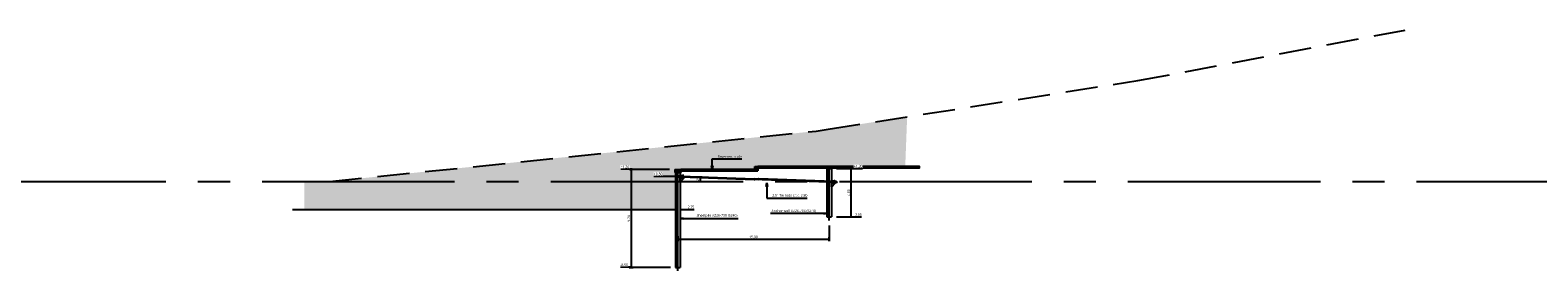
# Model space of a CAD drawing. Header units: metres. Extents: x 2831 to 4656, y -1529 to 547.
# Tile 5 of 20: x 3543 to 3692, y -1469 to -1445. Entities that reach past the tile are written whole.
import ezdxf

# ---------------------------------------------------------------- set-up
doc = ezdxf.new("R2010")
doc.units = ezdxf.units.M
doc.linetypes.add('06 Sections$0$CENTER2', pattern=[28.575, 19.05, -3.175, 3.175, -3.175])
doc.linetypes.add('06 Sections$0$HIDDEN2', pattern=[4.7625, 3.175, -1.5875])
for name, color, linetype in [('06 Sections$0$H000B1-HATCH-013', 8, 'Continuous'), ('06 Sections$0$H000BU-HATCH-K251', 251, 'Continuous'), ('06 Sections$0$H000BW-HATCH-K253', 253, 'Continuous'), ('06 Sections$0$H000E1-GEN-013', 8, 'Continuous'), ('06 Sections$0$H000E2-GEN-018', 1, 'Continuous'), ('06 Sections$0$H000E4-GEN-035', 3, 'Continuous'), ('06 Sections$0$H000E5-GEN-050', 4, 'Continuous'), ('06 Sections$0$H000H3-TEXT-025', 7, 'Continuous'), ('06 Sections$0$H000L3-HID-025', 7, '06 Sections$0$HIDDEN2'), ('06 Sections$0$H000S3-DIM-025', 7, 'Continuous'), ('06 Sections$0$H030L2-SYS-018', 1, '06 Sections$0$CENTER2'), ('06 Sections$0$H030L8-SYS-013', 8, '06 Sections$0$CENTER2'), ('06 Sections$0$SYST-013-CE2', 8, '06 Sections$0$CENTER2')]:
    doc.layers.add(name, color=color, linetype=linetype)
doc.styles.add('06 Sections$0$ISO', font='segoeui.ttf')
doc.dimstyles.new('06 Sections$0$WB-M100', dxfattribs={"dimscale": 0.1, "dimtxt": 2.5, "dimasz": 1, "dimexe": 2, "dimexo": 5, "dimgap": 1, "dimtad": 1, "dimzin": 0, "dimdsep": 46, "dimtxsty": '06 Sections$0$ISO', "dimblk1": '06 Sections$0$dimdot', "dimblk2": '06 Sections$0$dimdot', "dimsah": 1, "dimcen": 0, "dimdle": 2, "dimclrd": 256, "dimclre": 256, "dimclrt": 256, "dimadec": 0, "dimazin": 0, "dimtp": 1, "dimtfac": 1, "dimtix": 1, "dimtmove": 0, "dimatfit": 3, "dimldrblk": '06 Sections$0$dimpijl', "dimfxl": 2, "dimtolj": 1, "dimtzin": 1, "dimlwd": -1, "dimlwe": -1, "dimarcsym": 0})

# ---------------------------------------------------------------- blocks, each defined once
blk = doc.blocks.new('06 Sections$0$UNP400')
blk.add_lwpolyline([(0, 200), (110, 200), (110, 193, -0.3996556), (101, 184), (31, 180, 0.3996556), (14, 162), (14, -162, 0.3996556), (31, -180), (101, -184, -0.3996556), (110, -193), (110, -200), (0, -200)], format="xyb", close=True)
blk = doc.blocks.new('06 Sections$0$WALER')
blk.add_lwpolyline([(-50, -640), (0, -640), (0, -190), (-450, -190), (-450, -240)], close=True)
at = {"rotation": 90}
blk.add_blockref('06 Sections$0$UNP400', (-200, 80), dxfattribs=at)
at = {"xscale": -1, "rotation": 90}
blk.add_blockref('06 Sections$0$UNP400', (-200, -80), dxfattribs=at)
blk = doc.blocks.new('06 Sections$0$M90 nut')
for p, q in [((0, 56), (0, -56)), ((6, 75), (31, 75)), ((6, 37), (31, 37)), ((63, 75), (31, 75)), ((63, 37), (31, 37)), ((70, 56), (70, -56)), ((6, -38), (31, -38)), ((31, -75), (6, -75)), ((63, -38), (31, -38)), ((31, -75), (63, -75))]:
    blk.add_line(p, q)
for centre, radius, start, end in [((31, 56), 30.6, 142.12111, 180), ((31, 56), 30.6, 180, 217.87889), ((113, 0), 113, 160.52873, 199.47118), ((39, 56), 30.6, 0, 37.87889), ((39, 56), 30.6, 322.12111, 0), ((-43, 0), 113, 340.52882, 19.47127), ((31, -56), 30.6, 142.12111, 180), ((31, -56), 30.6, 180, 217.87889), ((39, -56), 30.6, 0, 37.87889), ((39, -56), 30.6, 322.12111, 0)]:
    blk.add_arc(centre, radius, start, end)
blk = doc.blocks.new('06 Sections$0$TIEROD')
for p, q in [((-0.21, 0.03), (-0.22, 0.02)), ((-0.15, 0.02), (-0.22, 0.02)), ((-0.22, 0.02), (-0.22, -0.02)), ((-0.21, 0.03), (-0.15, 0.03)), ((-0.04, 0.06), (-0.1, 0.06)), ((-0.1, 0.06), (-0.1, -0.06)), ((-0.05, -0.06), (-0.05, 0.06)), ((0, 0.03), (0.11, 0.03)), ((0.12, 0.03), (0.11, 0.03)), ((0.11, 0.03), (0.11, -0.03)), ((0.12, -0.03), (0.12, 0.03)), ((0.12, 0.03), (7.37, 0.03)), ((0.12, -0.02), (0.12, 0.02)), ((7.37, 0.03), (7.37, -0.03)), ((7.37, 0.03), (7.38, 0.03)), ((7.38, 0.03), (7.44, 0.03)), ((7.38, 0.03), (7.38, -0.03)), ((7.44, 0.05), (7.8, 0.05)), ((7.44, -0.05), (7.44, 0.05)), ((7.8, 0.05), (7.8, -0.05)), ((7.86, 0.03), (7.8, 0.03)), ((7.86, 0.03), (7.86, -0.03)), ((7.86, 0.03), (7.86, -0.03)), ((7.86, 0.03), (7.86, 0.03)), ((15.28, 0.03), (7.86, 0.03)), ((15.28, -0.03), (15.28, 0.03)), ((15.28, 0.03), (15.29, 0.03)), ((15.28, -0.02), (15.28, 0.02)), ((15.29, 0.03), (15.29, -0.03)), ((15.4, 0.03), (15.29, 0.03)), ((15.44, 0.06), (15.5, 0.06)), ((15.45, -0.06), (15.45, 0.06)), ((15.5, 0.06), (15.5, -0.06)), ((15.61, 0.03), (15.55, 0.03)), ((15.55, 0.02), (15.62, 0.02)), ((15.61, 0.03), (15.62, 0.02)), ((15.62, 0.02), (15.62, -0.02)), ((-0.15, -0.02), (-0.22, -0.02)), ((-0.21, -0.03), (-0.22, -0.02)), ((-0.21, -0.03), (-0.15, -0.03)), ((-0.1, -0.06), (-0.04, -0.06)), ((0, -0.03), (0.11, -0.03)), ((0.12, -0.03), (0.11, -0.03)), ((0.12, -0.03), (7.37, -0.03)), ((7.37, -0.03), (7.38, -0.03)), ((7.38, -0.03), (7.44, -0.03)), ((7.8, -0.05), (7.44, -0.05)), ((7.86, -0.03), (7.8, -0.03)), ((7.86, -0.03), (7.86, -0.03)), ((15.28, -0.03), (7.86, -0.03)), ((15.28, -0.03), (15.29, -0.03)), ((15.4, -0.03), (15.29, -0.03)), ((15.5, -0.06), (15.44, -0.06)), ((15.55, -0.02), (15.62, -0.02)), ((15.61, -0.03), (15.55, -0.03)), ((15.61, -0.03), (15.62, -0.02))]:
    blk.add_line(p, q)
for points in [[(-0.04, -0.07), (0, -0.07), (0, 0.07), (-0.04, 0.07)], [(15.4, -0.07), (15.44, -0.07), (15.44, 0.07), (15.4, 0.07)]]:
    blk.add_lwpolyline(points, close=True)
blk.add_circle((7.62, 0), 0.0132)
at = {"layer": '06 Sections$0$SYST-013-CE2'}
blk.add_line((-0.25, 0), (15.68, 0), dxfattribs=at)
at = {"xscale": 0.0006618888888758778, "yscale": 0.0006618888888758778, "zscale": 0.0006618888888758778}
for p in [(-0.15, 0), (15.5, 0)]:
    blk.add_blockref('06 Sections$0$M90 nut', p, dxfattribs=at)
blk = doc.blocks.new('06 Sections$0$dimdot')
blk.add_line((-1, 0), (1, 0))
at = {"const_width": 0.5}
blk.add_lwpolyline([(-0.3, 0, 1), (0.2, 0, 1)], format="xyb", close=True, dxfattribs=at)
blk.add_lwpolyline([(0, -2), (0, 2)])
blk = doc.blocks.new('*D400')
at = {"layer": '06 Sections$0$H000S3-DIM-025', "transparency": 16777216}
for p, q in [((297.5, 1.2), (293.49, 1.2)), ((293.69, 1.1), (293.69, -8.4)), ((297.57, -8.5), (293.49, -8.5))]:
    blk.add_line(p, q, dxfattribs=at)
at = {"layer": '06 Sections$0$H000S3-DIM-025', "transparency": 16777216, "xscale": 0.1, "yscale": 0.1, "zscale": 0.1}
for p, rotation in [((293.69, 1.2), 90), ((293.69, -8.5), 270)]:
    blk.add_blockref('06 Sections$0$dimdot', p, dxfattribs=dict(at, rotation=rotation))
at = {"layer": '06 Sections$0$H000S3-DIM-025', "transparency": 16777216, "insert": (293.46, -3.65), "char_height": 0.25, "attachment_point": 5, "rotation": 90, "style": '06 Sections$0$ISO', "bg_fill": 3, "box_fill_scale": 1.1, "bg_fill_color": 256, "bg_fill_true_color": 13158600, "bg_fill_transparency": 0}
blk.add_mtext('\\A1;9.70', dxfattribs=at)
blk = doc.blocks.new('06 Sections$0$dimpijl')
at = {"linetype": 'Continuous'}
blk.add_hatch(color=256, dxfattribs=at).paths.add_polyline_path([(0, 0), (-3.5, 0.6), (-3.5, -0.6)])
for p, q in [((-3.5, 0.6), (0, 0)), ((-3.5, 0.6), (-3.5, -0.6)), ((0, 0), (-3.5, -0.6))]:
    blk.add_line(p, q, dxfattribs=at)
blk = doc.blocks.new('*D338')
at = {"layer": '06 Sections$0$H000S3-DIM-025', "transparency": 16777216}
for p, q in [((297.08, 0.52), (295.93, 0.52)), ((297.28, 0.5), (297.08, 0.52)), ((298.03, 0.5), (297.28, 0.5))]:
    blk.add_line(p, q, dxfattribs=at)
at = {"layer": '06 Sections$0$H000S3-DIM-025', "transparency": 16777216, "insert": (296.36, 0.75), "char_height": 0.25, "attachment_point": 5, "style": '06 Sections$0$ISO', "bg_fill": 3, "box_fill_scale": 1.1, "bg_fill_color": 256, "bg_fill_true_color": 13158600, "bg_fill_transparency": 0}
blk.add_mtext('\\A1;+0.50', dxfattribs=at)
blk = doc.blocks.new('*D339')
at = {"layer": '06 Sections$0$H000S3-DIM-025', "transparency": 16777216}
for p, q in [((293.8, 1.22), (292.66, 1.22)), ((294, 1.2), (293.8, 1.22)), ((297.5, 1.2), (294, 1.2))]:
    blk.add_line(p, q, dxfattribs=at)
at = {"layer": '06 Sections$0$H000S3-DIM-025', "transparency": 16777216, "insert": (293.08, 1.45), "char_height": 0.25, "attachment_point": 5, "style": '06 Sections$0$ISO', "bg_fill": 3, "box_fill_scale": 1.1, "bg_fill_color": 256, "bg_fill_true_color": 13158600, "bg_fill_transparency": 0}
blk.add_mtext('\\A1;+1.20', dxfattribs=at)
blk = doc.blocks.new('*D340')
at = {"layer": '06 Sections$0$H000S3-DIM-025', "transparency": 16777216}
for p, q in [((293.67, -8.48), (292.62, -8.48)), ((293.87, -8.5), (293.67, -8.48)), ((297.57, -8.5), (293.87, -8.5))]:
    blk.add_line(p, q, dxfattribs=at)
at = {"layer": '06 Sections$0$H000S3-DIM-025', "transparency": 16777216, "insert": (292.99, -8.25), "char_height": 0.25, "attachment_point": 5, "style": '06 Sections$0$ISO', "bg_fill": 3, "box_fill_scale": 1.1, "bg_fill_color": 256, "bg_fill_true_color": 13158600, "bg_fill_transparency": 0}
blk.add_mtext('\\A1;-8.50', dxfattribs=at)
blk = doc.blocks.new('*D401')
at = {"layer": '06 Sections$0$H000S3-DIM-025', "transparency": 16777216}
for p, q in [((313.3, -4.34), (313.3, -5.91)), ((298.3, -5.41), (298.3, -5.51)), ((298.4, -5.71), (313.2, -5.71))]:
    blk.add_line(p, q, dxfattribs=at)
at = {"layer": '06 Sections$0$H000S3-DIM-025', "transparency": 16777216, "xscale": 0.1, "yscale": 0.1, "zscale": 0.1, "rotation": 180}
blk.add_blockref('06 Sections$0$dimdot', (298.3, -5.71), dxfattribs=at)
at = {"layer": '06 Sections$0$H000S3-DIM-025', "transparency": 16777216, "xscale": 0.1, "yscale": 0.1, "zscale": 0.1}
blk.add_blockref('06 Sections$0$dimdot', (313.3, -5.71), dxfattribs=at)
at = {"layer": '06 Sections$0$H000S3-DIM-025', "transparency": 16777216, "insert": (305.8, -5.48), "char_height": 0.25, "attachment_point": 5, "style": '06 Sections$0$ISO', "bg_fill": 3, "box_fill_scale": 1.1, "bg_fill_color": 256, "bg_fill_true_color": 13158600, "bg_fill_transparency": 0}
blk.add_mtext('\\A1;15.00', dxfattribs=at)
blk = doc.blocks.new('*D402')
at = {"layer": '06 Sections$0$H000S3-DIM-025', "transparency": 16777216}
for p, q in [((314.03, 1.3), (315.65, 1.3)), ((315.45, 1.2), (315.45, -3.4)), ((314.03, -3.5), (315.65, -3.5))]:
    blk.add_line(p, q, dxfattribs=at)
at = {"layer": '06 Sections$0$H000S3-DIM-025', "transparency": 16777216, "xscale": 0.1, "yscale": 0.1, "zscale": 0.1}
for p, rotation in [((315.45, 1.3), 90), ((315.45, -3.5), 270)]:
    blk.add_blockref('06 Sections$0$dimdot', p, dxfattribs=dict(at, rotation=rotation))
at = {"layer": '06 Sections$0$H000S3-DIM-025', "transparency": 16777216, "insert": (315.22, -1.1), "char_height": 0.25, "attachment_point": 5, "rotation": 90, "style": '06 Sections$0$ISO', "bg_fill": 3, "box_fill_scale": 1.1, "bg_fill_color": 256, "bg_fill_true_color": 13158600, "bg_fill_transparency": 0}
blk.add_mtext('\\A1;4.80', dxfattribs=at)
blk = doc.blocks.new('*D341')
at = {"layer": '06 Sections$0$H000S3-DIM-025', "transparency": 16777216}
for p, q in [((314.03, 1.3), (315.25, 1.3)), ((315.25, 1.3), (315.45, 1.3)), ((315.45, 1.3), (316.59, 1.3))]:
    blk.add_line(p, q, dxfattribs=at)
at = {"layer": '06 Sections$0$H000S3-DIM-025', "transparency": 16777216, "insert": (316.17, 1.53), "char_height": 0.25, "attachment_point": 5, "style": '06 Sections$0$ISO', "bg_fill": 3, "box_fill_scale": 1.1, "bg_fill_color": 256, "bg_fill_true_color": 13158600, "bg_fill_transparency": 0}
blk.add_mtext('\\A1;+1.30', dxfattribs=at)
blk = doc.blocks.new('*D342')
at = {"layer": '06 Sections$0$H000S3-DIM-025', "transparency": 16777216}
for p, q in [((314.03, -3.5), (315.25, -3.5)), ((315.25, -3.5), (315.45, -3.48)), ((315.45, -3.48), (316.51, -3.48))]:
    blk.add_line(p, q, dxfattribs=at)
at = {"layer": '06 Sections$0$H000S3-DIM-025', "transparency": 16777216, "insert": (316.13, -3.25), "char_height": 0.25, "attachment_point": 5, "style": '06 Sections$0$ISO', "bg_fill": 3, "box_fill_scale": 1.1, "bg_fill_color": 256, "bg_fill_true_color": 13158600, "bg_fill_transparency": 0}
blk.add_mtext('\\A1;-3.50', dxfattribs=at)
blk = doc.blocks.new('*D300')
at = {"layer": '06 Sections$0$H000S3-DIM-025', "transparency": 16777216}
blk.add_line((298.57, -2.75), (299.93, -2.75), dxfattribs=at)
at = {"layer": '06 Sections$0$H000S3-DIM-025', "transparency": 16777216, "insert": (299.56, -2.52), "char_height": 0.25, "attachment_point": 5, "style": '06 Sections$0$ISO', "bg_fill": 3, "box_fill_scale": 1.1, "bg_fill_color": 256, "bg_fill_true_color": 13158600, "bg_fill_transparency": 0}
blk.add_mtext('\\A1;-2.75', dxfattribs=at)
blk = doc.blocks.new('*D292')
at = {"layer": '06 Sections$0$H000S3-DIM-025', "transparency": 16777216}
blk.add_arc((312.85, 0), 12.34, 178.4645, 179.5355, dxfattribs=at)
at = {"layer": '06 Sections$0$H000S3-DIM-025', "transparency": 16777216, "xscale": 0.1, "yscale": 0.1, "zscale": 0.1}
for p, rotation in [((300.51, 0), 269.7677519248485), ((300.52, 0.43), 88.23224807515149)]:
    blk.add_blockref('06 Sections$0$dimdot', p, dxfattribs=dict(at, rotation=rotation))
at = {"layer": '06 Sections$0$H000S3-DIM-025', "transparency": 16777216, "insert": (300.29, 0.22), "char_height": 0.25, "attachment_point": 5, "rotation": 89, "style": '06 Sections$0$ISO'}
blk.add_mtext('\\A1;2°', dxfattribs=at)
blk = doc.blocks.new('06 Sections')
at = {"layer": '06 Sections$0$H000B1-HATCH-013'}
h = blk.add_hatch(dxfattribs=at)
h.set_pattern_fill('DASH', color=256, scale=0.1, angle=315)
h.set_pattern_definition([(315, (-65.7998, 0), (0.4490128, -1e-16), [0.3175, -0.3175])])
h.paths.add_polyline_path([(298.072, -2.75), (298.072, 0.9), (298.002, 0.9), (298.002, 1.2), (305.922, 1.2), (305.922, 1.5), (320.825, 1.5), (321.014, 6.416), (311.992, 5), (263.832, 0), (261.345, 0), (261.345, -2.75)])
at = {"layer": '06 Sections$0$H000BU-HATCH-K251'}
h = blk.add_hatch(color=256, dxfattribs=at)
h.dxf.hatch_style = 1
h.paths.add_polyline_path([(306.222, 1.5), (306.222, 1.35), (308.222, 1.35), (308.222, 1.5)])
h = blk.add_hatch(color=256, dxfattribs=at)
h.dxf.hatch_style = 1
h.paths.add_polyline_path([(308.222, 1.5), (308.222, 1.35), (310.222, 1.35), (310.222, 1.5)])
h = blk.add_hatch(color=256, dxfattribs=at)
h.dxf.hatch_style = 1
h.paths.add_polyline_path([(310.222, 1.5), (310.222, 1.35), (312.222, 1.35), (312.222, 1.5)])
h = blk.add_hatch(color=256, dxfattribs=at)
h.dxf.hatch_style = 1
h.paths.add_polyline_path([(312.222, 1.5), (312.222, 1.35), (314.222, 1.35), (314.222, 1.5)])
h = blk.add_hatch(color=256, dxfattribs=at)
h.dxf.hatch_style = 1
h.paths.add_polyline_path([(314.222, 1.5), (314.222, 1.35), (316.222, 1.35), (316.222, 1.5)])
h = blk.add_hatch(color=256, dxfattribs=at)
h.dxf.hatch_style = 1
h.paths.add_polyline_path([(316.222, 1.5), (316.222, 1.35), (318.222, 1.35), (318.222, 1.5)])
h = blk.add_hatch(color=256, dxfattribs=at)
h.dxf.hatch_style = 1
h.paths.add_polyline_path([(318.222, 1.5), (318.222, 1.35), (320.222, 1.35), (320.222, 1.5)])
h = blk.add_hatch(color=256, dxfattribs=at)
h.dxf.hatch_style = 1
h.paths.add_polyline_path([(320.222, 1.5), (320.222, 1.35), (322.222, 1.35), (322.222, 1.5)])
h = blk.add_hatch(color=256, dxfattribs=at)
h.dxf.hatch_style = 1
h.paths.add_polyline_path([(298.602, 1.2), (298.602, 1.05), (300.602, 1.05), (300.602, 1.2)])
h = blk.add_hatch(color=256, dxfattribs=at)
h.dxf.hatch_style = 1
h.paths.add_polyline_path([(300.602, 1.2), (300.602, 1.05), (302.602, 1.05), (302.602, 1.2)])
h = blk.add_hatch(color=256, dxfattribs=at)
h.dxf.hatch_style = 1
h.paths.add_polyline_path([(302.602, 1.2), (302.602, 1.05), (304.602, 1.05), (304.602, 1.2)])
h = blk.add_hatch(color=256, dxfattribs=at)
h.dxf.hatch_style = 1
h.paths.add_polyline_path([(305.922, 1.05), (305.922, 1.2), (304.602, 1.2), (304.602, 1.05)])
at = {"layer": '06 Sections$0$H000BW-HATCH-K253'}
h = blk.add_hatch(color=256, dxfattribs=at)
h.dxf.hatch_style = 1
h.paths.add_polyline_path([(305.922, 1.5), (305.922, 1.05), (306.222, 1.05), (306.222, 1.5)])
h = blk.add_hatch(color=256, dxfattribs=at)
h.dxf.hatch_style = 1
h.paths.add_polyline_path([(298.602, 0.9), (298.602, 1.2), (298.002, 1.2), (298.002, 0.9)])
at = {"layer": '06 Sections$0$H000E2-GEN-018'}
for p, q in [((298.072, 0.95), (298.072, -8.5)), ((298.532, 0.95), (298.072, 0.95)), ((298.084, 0.95), (298.084, -8.5)), ((298.532, 0.95), (298.532, -8.5)), ((313.072, 1.3), (313.072, -3.5)), ((313.072, 1.3), (313.532, 1.3)), ((313.084, 1.3), (313.084, -3.5)), ((313.532, 1.3), (313.532, -3.5)), ((313.072, -3.5), (313.532, -3.5)), ((298.072, -8.5), (298.532, -8.5))]:
    blk.add_line(p, q, dxfattribs=at)
at = {"layer": '06 Sections$0$H000E4-GEN-035'}
for p, q in [((305.922, 1.2), (305.922, 1.5)), ((305.922, 1.5), (306.222, 1.5)), ((305.922, 1.5), (320.85, 1.5)), ((306.222, 1.5), (306.222, 1.05)), ((305.922, 1.05), (306.222, 1.05)), ((260.164, -2.75), (298.072, -2.75))]:
    blk.add_line(p, q, dxfattribs=at)
for points in [[(306.222, 1.35), (308.222, 1.35), (308.222, 1.5), (306.222, 1.5)], [(308.222, 1.35), (310.222, 1.35), (310.222, 1.5), (308.222, 1.5)], [(310.222, 1.35), (312.222, 1.35), (312.222, 1.5), (310.222, 1.5)], [(312.222, 1.35), (314.222, 1.35), (314.222, 1.5), (312.222, 1.5)], [(314.222, 1.35), (316.222, 1.35), (316.222, 1.5), (314.222, 1.5)], [(316.222, 1.35), (318.222, 1.35), (318.222, 1.5), (316.222, 1.5)], [(318.222, 1.35), (320.222, 1.35), (320.222, 1.5), (318.222, 1.5)], [(320.222, 1.35), (322.222, 1.35), (322.222, 1.5), (320.222, 1.5)], [(298.602, 1.05), (300.602, 1.05), (300.602, 1.2), (298.602, 1.2)], [(300.602, 1.05), (302.602, 1.05), (302.602, 1.2), (300.602, 1.2)], [(302.602, 1.05), (304.602, 1.05), (304.602, 1.2), (302.602, 1.2)], [(304.602, 1.05), (305.922, 1.05), (305.922, 1.2), (304.602, 1.2)]]:
    blk.add_lwpolyline(points, close=True, dxfattribs=at)
at = {"layer": '06 Sections$0$H000E5-GEN-050'}
for p, q in [((298.002, 1.2), (298.602, 1.2)), ((298.002, 1.2), (298.002, 0.9)), ((298.002, 0.9), (298.602, 0.9)), ((298.602, 1.2), (298.602, 0.9))]:
    blk.add_line(p, q, dxfattribs=at)
at = {"layer": '06 Sections$0$H000L3-HID-025'}
blk.add_lwpolyline([(259.883, 0), (263.832, 0), (311.992, 5), (313.184, 5.187), (313.184, 5.187), (343.855, 10), (370.312, 15)], dxfattribs=at)
at = {"layer": '06 Sections$0$H030L2-SYS-018'}
blk.add_line((-171.475, 0), (1168.02, 0), dxfattribs=at)
at = {"layer": '06 Sections$0$H030L8-SYS-013'}
for p, q in [((298.302, -8.842), (298.302, 1.057)), ((313.302, -3.842), (313.302, 1.357))]:
    blk.add_line(p, q, dxfattribs=at)
at = {"layer": '06 Sections$0$H000E1-GEN-013', "xscale": 0.9940000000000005, "rotation": 358}
blk.add_blockref('06 Sections$0$TIEROD', (298.532, 0.5), dxfattribs=at)
at = {"layer": '06 Sections$0$H000E2-GEN-018', "xscale": -0.00075, "yscale": 0.00075, "zscale": 0.00075}
for p in [(298.532, 0.5), (313.532, -0.024)]:
    blk.add_blockref('06 Sections$0$WALER', p, dxfattribs=at)
at = {"layer": '06 Sections$0$H000H3-TEXT-025', "insert": (307.656, -1.534), "char_height": 0.25, "attachment_point": 7, "style": '06 Sections$0$ISO'}
blk.add_mtext('\\A1;2,5" Tie rods c.t.c. 2.80', dxfattribs=at)
at = {"layer": '06 Sections$0$H000H3-TEXT-025', "annotation_type": 0, "has_hookline": 1, "hookline_direction": 0, "text_width": 3.453}
blk.add_leader([(307.13, -0.138), (307.13, -1.634), (307.556, -1.634)], dimstyle='06 Sections$0$WB-M100', dxfattribs=at)
at = {"layer": '06 Sections$0$H000S3-DIM-025'}
dim = blk.add_linear_dim(base=(293.691, -8.5), p1=(298.002, 1.2), p2=(298.072, -8.5), angle=90, dimstyle='06 Sections$0$WB-M100', override={"dimpost": '<>', "dimtmove": 1, "dimtfill": 1}, dxfattribs=at)
dim.commit()
dim.dimension.update_dxf_attribs({"geometry": '*D400', "text_midpoint": (293.461, -3.65)})
dim = blk.add_ordinate_dim(feature_location=(298.532, 0.5), offset=(-1.653, 0.021), dtype=0, origin=(198.121, 0), dimstyle='06 Sections$0$WB-M100', override={"dimpost": '+<>', "dimtfill": 1}, dxfattribs=at)
dim.commit()
dim.dimension.update_dxf_attribs({"geometry": '*D338', "text_midpoint": (296.356, 0.75)})
dim = blk.add_ordinate_dim(feature_location=(298.002, 1.2), offset=(-4.4, 0.021), dtype=0, origin=(198.121, 0), dimstyle='06 Sections$0$WB-M100', override={"dimpost": '+<>', "dimtfill": 1}, dxfattribs=at)
dim.commit()
dim.dimension.update_dxf_attribs({"geometry": '*D339', "text_midpoint": (293.08, 1.451)})
dim = blk.add_ordinate_dim(feature_location=(298.072, -8.5), offset=(-4.599, 0.022), dtype=0, origin=(198.121, 0), dimstyle='06 Sections$0$WB-M100', override={"dimpost": '-<>', "dimtfill": 1}, dxfattribs=at)
dim.commit()
dim.dimension.update_dxf_attribs({"geometry": '*D340', "text_midpoint": (292.994, -8.249)})
dim = blk.add_linear_dim(base=(313.302, -5.708), p1=(298.302, -5.908), p2=(313.302, -3.842), dimstyle='06 Sections$0$WB-M100', override={"dimpost": '<>', "dimtfill": 1}, dxfattribs=at)
dim.commit()
dim.dimension.update_dxf_attribs({"geometry": '*D401', "text_midpoint": (305.802, -5.478)})
at = {"layer": '06 Sections$0$H000H3-TEXT-025', "char_height": 0.25, "style": '06 Sections$0$ISO'}
for s, insert, attachment_point in [('\\A1;Anchor wall AZ26-700 (S240)', (312.004, -3.073), 9), ('\\A1;Sheetpile AZ26-700 (S240)', (300.169, -3.549), 7)]:
    blk.add_mtext(s, dxfattribs=dict(at, insert=insert, attachment_point=attachment_point))
at = {"layer": '06 Sections$0$H000H3-TEXT-025', "annotation_type": 0, "has_hookline": 1}
for points, hookline_direction, text_width in [([(298.532, -3.649), (300.069, -3.649)], 0, 4.128), ([(313.072, -3.173), (312.104, -3.173)], 1, 4.533)]:
    blk.add_leader(points, dimstyle='06 Sections$0$WB-M100', dxfattribs=dict(at, hookline_direction=hookline_direction, text_width=text_width))
at = {"layer": '06 Sections$0$H000S3-DIM-025'}
dim = blk.add_linear_dim(base=(315.45, -3.5), p1=(313.532, 1.3), p2=(313.532, -3.5), angle=90, dimstyle='06 Sections$0$WB-M100', override={"dimpost": '<>', "dimtfill": 1}, dxfattribs=at)
dim.commit()
dim.dimension.update_dxf_attribs({"geometry": '*D402', "text_midpoint": (315.221, -1.1)})
dim = blk.add_ordinate_dim(feature_location=(313.532, 1.3), offset=(2.118, 0), dtype=0, origin=(-100, 0), dimstyle='06 Sections$0$WB-M100', override={"dimpost": '+<>', "dimtfill": 1}, dxfattribs=at)
dim.commit()
dim.dimension.update_dxf_attribs({"geometry": '*D341', "text_midpoint": (316.172, 1.53)})
at = {"layer": '06 Sections$0$H000H3-TEXT-025', "insert": (302.243, 2.356), "char_height": 0.25, "attachment_point": 7, "style": '06 Sections$0$ISO'}
blk.add_mtext('\\A1;Pavement slabs', dxfattribs=at)
at = {"layer": '06 Sections$0$H000S3-DIM-025'}
dim = blk.add_ordinate_dim(feature_location=(313.532, -3.5), offset=(2.118, 0.021), dtype=0, origin=(-100, 0), dimstyle='06 Sections$0$WB-M100', override={"dimpost": '-<>', "dimtfill": 1}, dxfattribs=at)
dim.commit()
dim.dimension.update_dxf_attribs({"geometry": '*D342', "text_midpoint": (316.129, -3.25)})
at = {"layer": '06 Sections$0$H000H3-TEXT-025', "annotation_type": 0, "has_hookline": 1, "hookline_direction": 0, "text_width": 2.388}
blk.add_leader([(301.716, 1.2), (301.716, 2.256), (302.143, 2.256)], dimstyle='06 Sections$0$WB-M100', dxfattribs=at)
at = {"layer": '06 Sections$0$H000S3-DIM-025'}
dim = blk.add_ordinate_dim(feature_location=(298.072, -2.75), offset=(1.013, 0), dtype=0, origin=(-100, 0), dimstyle='06 Sections$0$WB-M100', override={"dimpost": '-<>', "dimtfill": 1}, dxfattribs=at)
dim.commit()
dim.dimension.update_dxf_attribs({"geometry": '*D300', "text_midpoint": (299.559, -2.521)})
dim = blk.add_angular_dim_2l(base=(300.518, 0.287), line1=((-171.475, 0), (1168.02, 0)), line2=((298.532, 0.5), (305.334, 0.262)), dimstyle='06 Sections$0$WB-M100', override={"dimpost": '<>'}, dxfattribs=at)
dim.commit()
dim.dimension.update_dxf_attribs({"geometry": '*D292', "text_midpoint": (300.29, 0.219)})

msp = doc.modelspace()

# ---------------------------------------------------------------- block references
msp.add_blockref('06 Sections', (3308.804, -1460.004))

doc.saveas('drawing.dxf')
